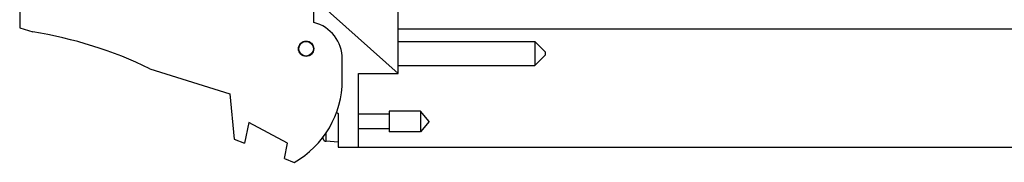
# Model space of a CAD drawing. Header units: inches. Extents: x 0.2 to 16.8, y 0.2 to 10.8.
# Tile 7 of 20: x 6.673 to 11.358, y 3.08 to 3.761. Entities that reach past the tile are written whole.
import ezdxf

# ---------------------------------------------------------------- set-up
doc = ezdxf.new("R2010")
doc.units = ezdxf.units.IN
doc.header["$LTSCALE"] = 0.935
doc.header["$MEASUREMENT"] = 0
doc.layers.get('0').update_dxf_attribs({"linetype": 'CONTINUOUS'})
doc.layers.add('DIMENSIONS', color=7, linetype='CONTINUOUS')
doc.styles.get("Standard").update_dxf_attribs({"font": 'txt', "width": 0.8})
doc.dimstyles.new('DIMSTYLE_1', dxfattribs={"dimtxt": 0.125, "dimasz": 0.18, "dimexe": 0.18, "dimexo": 0.0625, "dimgap": 0.09, "dimtad": 0, "dimtih": 1, "dimtoh": 1, "dimdec": 3, "dimzin": 4, "dimdsep": 46, "dimtxsty": 'STANDARD', "dimblk": '_FILLED', "dimblk1": '_FILLED', "dimblk2": '_FILLED', "dimcen": 0.09, "dimadec": 0, "dimazin": 0, "dimtp": 0.01, "dimtm": 0.01, "dimtfac": 1, "dimtdec": 3, "dimtofl": 0, "dimtmove": 0, "dimatfit": 3, "dimldrblk": '_FILLED', "dimfxl": 1, "dimtolj": 1, "dimtzin": 4, "dimarcsym": 0})

# ---------------------------------------------------------------- blocks, each defined once
blk = doc.blocks.new('_FILLED')
at = {"color": 0, "linetype": 'BYBLOCK'}
blk.add_solid([(0, 0), (-1, 0.174), (-1, -0.174)], dxfattribs=at)
blk = doc.blocks.new('*D0')
at = {"layer": 'DIMENSIONS', "color": 2, "linetype": 'CONTINUOUS'}
for p, q in [((8.3505, 8.2184), (15.9666, 8.2184)), ((15.8416, 8.2184), (15.8416, 5.8109)), ((15.8416, 3.1535), (15.8416, 5.5609)), ((8.2505, 3.1535), (15.9666, 3.1535))]:
    blk.add_line(p, q, dxfattribs=at)
at = {"layer": 'DIMENSIONS', "color": 2, "linetype": 'CONTINUOUS', "xscale": 0.18, "yscale": 0.18, "zscale": 0.18}
for p, rotation in [((15.8416, 8.2184), 90), ((15.8416, 3.1535), 270)]:
    blk.add_blockref('_FILLED', p, dxfattribs=dict(at, rotation=rotation))
at = {"layer": 'DIMENSIONS', "color": 2, "linetype": 'CONTINUOUS', "insert": (15.8416, 5.7484), "char_height": 0.125, "width": 1.425, "attachment_point": 2, "line_spacing_factor": 0.9}
blk.add_mtext('5.065{\\Ftxt.shx;\\W1.000000;\\H0.125000; }[128.65]', dxfattribs=at)

msp = doc.modelspace()

# ---------------------------------------------------------------- linework, layer by layer
at = {"color": 7, "linetype": 'CONTINUOUS'}
for p, q in [((8.474, 3.5035), (8.474, 4.0825)), ((6.673, 3.8425), (6.673, 3.7225)), ((8.073, 3.7475), (8.073, 3.8575)), ((8.474, 3.5035), (8.093, 3.8441)), ((6.673, 3.7225), (6.735, 3.7029)), ((8.474, 3.7167), (14.609, 3.7167)), ((8.474, 3.6573), (9.124, 3.6573)), ((9.174, 3.6073), (9.124, 3.6573)), ((9.124, 3.6573), (9.124, 3.5423)), ((8.208, 3.4725), (8.208, 3.5732)), ((9.174, 3.5923), (9.124, 3.5423)), ((9.174, 3.6073), (9.174, 3.5923)), ((7.293, 3.5272), (7.673, 3.4075)), ((8.474, 3.5423), (9.124, 3.5423)), ((8.286, 3.1535), (8.286, 3.5035)), ((8.286, 3.5035), (8.474, 3.5035)), ((7.673, 3.4075), (7.693, 3.1905)), ((8.1811, 3.3192), (8.188, 3.3135)), ((8.188, 3.3135), (8.188, 3.1535)), ((8.4317, 3.3105), (8.286, 3.3105)), ((8.4317, 3.3247), (8.4317, 3.2262)), ((8.5798, 3.3247), (8.4317, 3.3247)), ((8.6211, 3.2755), (8.5798, 3.3247)), ((8.5798, 3.3247), (8.5798, 3.2262)), ((7.763, 3.2712), (7.743, 3.1712)), ((7.947, 3.1712), (7.763, 3.2712)), ((8.4317, 3.2404), (8.286, 3.2404)), ((8.6211, 3.2755), (8.5798, 3.2262)), ((7.693, 3.1905), (7.743, 3.1712)), ((8.1166, 3.1923), (8.1166, 3.2006)), ((8.1309, 3.1807), (8.1309, 3.2206)), ((8.5798, 3.2262), (8.4317, 3.2262)), ((7.9324, 3.0984), (7.947, 3.1712)), ((8.188, 3.1774), (8.1309, 3.1807)), ((8.188, 3.1535), (8.286, 3.1535)), ((7.9324, 3.0984), (7.979, 3.0805))]:
    msp.add_line(p, q, dxfattribs=at)
for radius in [0.0365, 0.035]:
    msp.add_circle((8.036, 3.6225), radius, dxfattribs=at)
for centre, radius, start, end in [((6.4117, 1.7029), 2.026, 64.2145, 80.8167), ((8.028, 3.5732), 0.18, 0, 75.5225), ((7.758, 3.4725), 0.45, 299.4136, 360), ((8.4183, 3.2755), 0.313, 194.2204, 195.4149), ((8.1318, 3.1964), 0.0157, 195.4149, 266.6961)]:
    msp.add_arc(centre, radius, start, end, dxfattribs=at)

# ---------------------------------------------------------------- dimensions: what is measured, and where the dimension line sits
at = {"layer": 'DIMENSIONS', "color": 2, "linetype": 'CONTINUOUS'}
dim = msp.add_linear_dim(base=(15.8416, 8.2184), p1=(8.2505, 3.1535), p2=(8.3505, 8.2184), angle=90, dimstyle='DIMSTYLE_1', dxfattribs=at)
dim.commit()
dim.dimension.update_dxf_attribs({"geometry": '*D0', "text_midpoint": (15.6916, 5.6859), "dimtype": 160})

doc.saveas('drawing.dxf')
